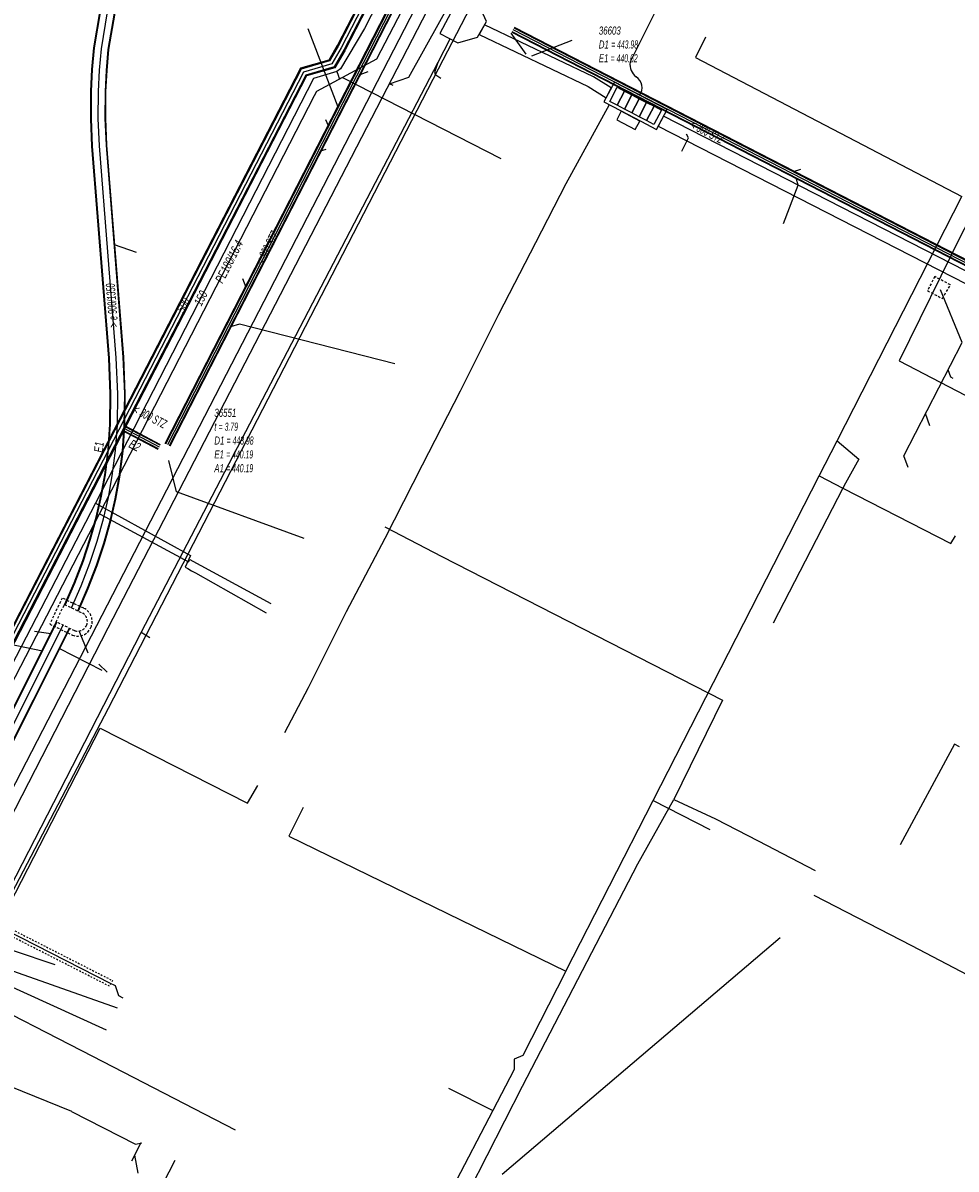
# Model space of a CAD drawing. Header units: metres. Extents: x 2695563 to 2696938, y 1260544 to 1262032.
# Tile 113 of 256: x 2696481 to 2696539, y 1260970 to 1261041. Entities that reach past the tile are written whole.
import ezdxf

# ---------------------------------------------------------------- set-up
doc = ezdxf.new("R2010")
doc.units = ezdxf.units.M
for name, pattern in [('AUSGEZOGEN', [0]), ('STRICHLINIE2_S3', [0.25, 0.15, -0.1]), ('VERDECKT2_S2', [0.18, 0.1, -0.08])]:
    doc.linetypes.add(name, pattern=pattern)
for name, color, linetype in [('AW_LK_ Haltung Text', 7, 'AUSGEZOGEN'), ('AW_LK_Andere Bauwerke Detailpolygon', 24, 'AUSGEZOGEN'), ('AW_LK_Ein-Auslauftext', 24, 'AUSGEZOGEN'), ('AW_LK_Haltung', 24, 'AUSGEZOGEN'), ('AW_LK_Normschacht Text', 24, 'AUSGEZOGEN'), ('AW_LK_Schacht Detaillinie', 24, 'AUSGEZOGEN'), ('AW_LK_Schacht Detailpolygon', 24, 'AUSGEZOGEN'), ('EW_LK_Bauwerk_FL_Linie_Punkt', 1, 'AUSGEZOGEN'), ('EW_LK_Trasseabs', 1, 'AUSGEZOGEN'), ('EW_LK_Trasserand', 1, 'AUSGEZOGEN'), ('FM_LK_SW_TRASSEKANTE', 94, 'AUSGEZOGEN'), ('GA_LK_Leitung', 32, 'AUSGEZOGEN'), ('GA_LK_Leitung_Text', 32, 'AUSGEZOGEN'), ('TV_LK_LEITUNG', 92, 'AUSGEZOGEN'), ('WA_LK_Leitung', 171, 'AUSGEZOGEN'), ('WA_LK_Leitung_Text', 171, 'AUSGEZOGEN'), ('WA_LK_Schutzrohr', 171, 'AUSGEZOGEN')]:
    doc.layers.add(name, color=color, linetype=linetype)
doc.styles.add('ARIAL', font='arial.ttf')
pattern_1 = [(0, (2703955, 1269100), (4050, 4050), [4050, -4050]), (90, (2703955, 1269100), (-4050, 4050), [4050, -4050])]
pattern_2 = [(0, (2708005, 1273150), (6075, 6075), [6075, -6075]), (90, (2708005, 1273150), (-6075, 6075), [6075, -6075])]

# ---------------------------------------------------------------- blocks, each defined once
blk = doc.blocks.new('COMPLEXOBJECT_1494')
at = {"layer": 'AW_LK_Schacht Detaillinie', "color": 24, "linetype": 'STRICHLINIE2_S3', "transparency": 33554687}
blk.add_lwpolyline([(6483.504, 11003.802), (6482.346, 11004.36), (6482.863, 11005.443), (6484.018, 11004.893)], dxfattribs=at)
for centre, radius, start, end in [((6483.685, 11004.387), 0.606, 335.17643, 56.65469), ((6483.686, 11004.383), 0.603, 252.70886, 335.40584)]:
    blk.add_arc(centre, radius, start, end, dxfattribs=at)
blk = doc.blocks.new('COMPLEXOBJECT_1512')
at = {"layer": 'AW_LK_Schacht Detailpolygon', "color": 24, "linetype": 'STRICHLINIE2_S3', "transparency": 33554687}
blk.add_lwpolyline([(6484.063, 11005.203), (6482.721, 11005.843), (6481.947, 11004.219), (6483.374, 11003.531)], dxfattribs=at)
for centre, radius, start, end in [((6483.686, 11004.382), 0.904, 335.43364, 65.35287), ((6483.684, 11004.383), 0.907, 250.0372, 335.41762)]:
    blk.add_arc(centre, radius, start, end, dxfattribs=at)
blk = doc.blocks.new('COMPLEXOBJECT_1873')
at = {"layer": 'EW_LK_Trasserand', "color": 1, "linetype": 'AUSGEZOGEN', "transparency": 33554687}
blk.add_line((6570.17, 11010.706), (6570.503, 11011.347), dxfattribs=at)
for points in [[(6565.106, 11012.322), (6561.184, 11014.821), (6520.154, 11035.838), (6519.825, 11035.22)], [(6519.825, 11035.22), (6560.836, 11014.213), (6564.772, 11011.705)]]:
    blk.add_lwpolyline(points, dxfattribs=at)
for centre, radius, start, end in [((6568.489, 11019.821), 8.227, 245.7205, 268.2956), ((6568.489, 11019.825), 8.931, 245.40161, 268.3993), ((6568.401, 11002.716), 8.883, 76.30959, 91.01003), ((6568.396, 11002.667), 8.233, 77.55419, 91.08341)]:
    blk.add_arc(centre, radius, start, end, dxfattribs=at)
blk = doc.blocks.new('COMPLEXOBJECT_1982')
at = {"layer": 'EW_LK_Trasseabs', "color": 1, "linetype": 'AUSGEZOGEN', "transparency": 33554687}
for p, q in [((6505.924, 11038.573), (6506.128, 11039.201)), ((6506.29, 11038.193), (6505.976, 11038.391))]:
    blk.add_line(p, q, dxfattribs=at)
blk.add_arc((6506.054, 11038.512), 0.144, 154.88772, 237.00308, dxfattribs=at)
blk = doc.blocks.new('COMPLEXOBJECT_2104')
at = {"layer": 'EW_LK_Trasseabs', "color": 1, "linetype": 'AUSGEZOGEN', "transparency": 33554687}
blk.add_line((6462.179, 10953.23), (6485.079, 10997.733), dxfattribs=at)
blk.add_arc((6466.981, 10951.124), 5.244, 156.3172, 205.99773, dxfattribs=at)
blk = doc.blocks.new('COMPLEXOBJECT_2717')
at = {"layer": 'EW_LK_Trasseabs', "color": 1, "linetype": 'AUSGEZOGEN', "transparency": 33554687}
for centre, radius, start, end in [((6518.994, 11039.057), 0.938, 171.20077, 234.93808), ((6518.001, 11037.613), 0.814, 324.51688, 56.11917)]:
    blk.add_arc(centre, radius, start, end, dxfattribs=at)

msp = doc.modelspace()

# ---------------------------------------------------------------- hatches: boundary and pattern name
at = {"layer": 'EW_LK_Bauwerk_FL_Linie_Punkt', "lineweight": 18, "transparency": 33554687}
h = msp.add_hatch(dxfattribs=at)
h.set_pattern_fill('MUSTER', color=1, scale=4050, style=0, pattern_type=2)
h.set_pattern_definition(pattern_1)
h.paths.add_polyline_path([(2696507.207, 1261040.788), (2696508.313, 1261040.212), (2696509.548, 1261040.562), (2696510.093, 1261041.536), (2696509.684, 1261042.447), (2696510.164, 1261043.406), (2696508.928, 1261044.051)], flags=0)
h = msp.add_hatch(dxfattribs=at)
h.set_pattern_fill('MUSTER', color=1, scale=4050, style=0, pattern_type=2)
h.set_pattern_definition(pattern_1)
h.paths.add_polyline_path([(2696517.414, 1261036.546), (2696518.435, 1261036.007), (2696519.708, 1261035.335), (2696520.683, 1261034.82), (2696521.344, 1261036.062), (2696518.062, 1261037.768)], flags=0)
h = msp.add_hatch(dxfattribs=at)
h.set_pattern_fill('MUSTER', color=1, scale=2025, style=0, pattern_type=2)
h.set_pattern_definition([(0, (2699905, 1265050), (2025, 2025), [2025, -2025]), (90, (2699905, 1265050), (-2025, 2025), [2025, -2025])])
h.paths.add_polyline_path([(2696519.643, 1261035.344), (2696518.493, 1261035.951), (2696518.213, 1261035.42), (2696519.363, 1261034.813)], flags=0)
at = {"layer": 'EW_LK_Trasserand', "lineweight": 18, "transparency": 33554687}
h = msp.add_hatch(dxfattribs=at)
h.set_pattern_fill('MUSTER', color=1, scale=6075, style=0, pattern_type=2)
h.set_pattern_definition(pattern_2)
h.paths.add_polyline_path([(2696517.541, 1261036.786), (2696517.87, 1261037.406), (2696516.763, 1261038.1), (2696509.985, 1261041.343), (2696509.643, 1261040.731), (2696516.425, 1261037.486)], flags=0)
h = msp.add_hatch(dxfattribs=at)
h.set_pattern_fill('MUSTER', color=1, scale=6075, style=0, pattern_type=2)
h.set_pattern_definition(pattern_2)
h.paths.add_polyline_path([(2696520.795, 1261035.03), (2696561.806, 1261014.023), (2696565.742, 1261011.515), (2696565.847, 1261011.468), (2696565.954, 1261011.421), (2696566.06, 1261011.377), (2696566.167, 1261011.333), (2696566.275, 1261011.292), (2696566.383, 1261011.251), (2696566.492, 1261011.212), (2696566.602, 1261011.174), (2696566.711, 1261011.138), (2696566.822, 1261011.103), (2696566.932, 1261011.07), (2696567.043, 1261011.038), (2696567.155, 1261011.007), (2696567.267, 1261010.978), (2696567.379, 1261010.95), (2696567.492, 1261010.924), (2696567.605, 1261010.899), (2696567.718, 1261010.876), (2696567.832, 1261010.854), (2696567.945, 1261010.834), (2696568.059, 1261010.815), (2696568.174, 1261010.798), (2696568.288, 1261010.782), (2696568.403, 1261010.767), (2696568.518, 1261010.754), (2696568.633, 1261010.743), (2696568.748, 1261010.733), (2696568.864, 1261010.724), (2696568.979, 1261010.717), (2696569.094, 1261010.712), (2696569.21, 1261010.708), (2696569.273, 1261010.709), (2696569.335, 1261010.709), (2696569.398, 1261010.709), (2696569.461, 1261010.709), (2696569.524, 1261010.708), (2696569.586, 1261010.707), (2696569.649, 1261010.705), (2696569.712, 1261010.702), (2696569.774, 1261010.699), (2696569.837, 1261010.696), (2696569.899, 1261010.692), (2696569.962, 1261010.688), (2696570.025, 1261010.683), (2696570.087, 1261010.678), (2696570.149, 1261010.672), (2696570.212, 1261010.666), (2696570.274, 1261010.659), (2696570.337, 1261010.652), (2696570.399, 1261010.644), (2696570.461, 1261010.636), (2696570.523, 1261010.628), (2696570.585, 1261010.619), (2696570.647, 1261010.609), (2696570.709, 1261010.599), (2696570.771, 1261010.589), (2696570.833, 1261010.578), (2696570.894, 1261010.566), (2696570.956, 1261010.554), (2696571.017, 1261010.542), (2696571.079, 1261010.529), (2696571.14, 1261010.516), (2696571.473, 1261011.157), (2696571.401, 1261011.174), (2696571.33, 1261011.191), (2696571.258, 1261011.207), (2696571.186, 1261011.222), (2696571.114, 1261011.237), (2696571.042, 1261011.251), (2696570.97, 1261011.264), (2696570.897, 1261011.277), (2696570.825, 1261011.29), (2696570.752, 1261011.301), (2696570.68, 1261011.312), (2696570.607, 1261011.323), (2696570.534, 1261011.333), (2696570.461, 1261011.342), (2696570.388, 1261011.351), (2696570.315, 1261011.359), (2696570.242, 1261011.367), (2696570.169, 1261011.373), (2696570.095, 1261011.38), (2696570.022, 1261011.385), (2696569.949, 1261011.391), (2696569.875, 1261011.395), (2696569.802, 1261011.399), (2696569.729, 1261011.402), (2696569.655, 1261011.405), (2696569.582, 1261011.407), (2696569.508, 1261011.408), (2696569.435, 1261011.409), (2696569.361, 1261011.409), (2696569.288, 1261011.409), (2696569.214, 1261011.408), (2696569.11, 1261011.412), (2696569.005, 1261011.417), (2696568.901, 1261011.423), (2696568.796, 1261011.431), (2696568.692, 1261011.44), (2696568.588, 1261011.451), (2696568.484, 1261011.462), (2696568.381, 1261011.475), (2696568.277, 1261011.49), (2696568.174, 1261011.505), (2696568.07, 1261011.522), (2696567.968, 1261011.541), (2696567.865, 1261011.56), (2696567.762, 1261011.581), (2696567.66, 1261011.603), (2696567.558, 1261011.627), (2696567.457, 1261011.652), (2696567.355, 1261011.678), (2696567.255, 1261011.705), (2696567.154, 1261011.734), (2696567.054, 1261011.764), (2696566.954, 1261011.795), (2696566.855, 1261011.827), (2696566.756, 1261011.861), (2696566.657, 1261011.896), (2696566.559, 1261011.932), (2696566.461, 1261011.97), (2696566.364, 1261012.009), (2696566.268, 1261012.048), (2696566.172, 1261012.09), (2696566.076, 1261012.132), (2696562.154, 1261014.631), (2696521.124, 1261035.648)], flags=0)

# ---------------------------------------------------------------- linework, layer by layer
at = {"layer": 'AW_LK_Andere Bauwerke Detailpolygon', "color": 24, "linetype": 'STRICHLINIE2_S3', "transparency": 33554687}
msp.add_lwpolyline([(2696538.975, 1261025.15), (2696537.996, 1261025.663), (2696537.546, 1261024.791), (2696538.475, 1261024.296), (2696538.975, 1261025.15)], close=True, dxfattribs=at)
at = {"layer": 'AW_LK_Haltung', "linetype": 'AUSGEZOGEN', "transparency": 33554687}
for p, q in [((2696518.166, 1261070.074), (2696490.089, 1261015.258)), ((2696518.183, 1261070.065), (2696490.106, 1261015.249)), ((2696518.201, 1261070.056), (2696490.124, 1261015.24)), ((2696518.433, 1261069.938), (2696490.356, 1261015.122)), ((2696518.451, 1261069.929), (2696490.374, 1261015.113)), ((2696518.468, 1261069.92), (2696490.391, 1261015.104)), ((2696485.672, 1261039.909), (2696486.061, 1261042.232)), ((2696485.691, 1261039.906), (2696486.08, 1261042.229)), ((2696485.711, 1261039.904), (2696486.1, 1261042.225)), ((2696486.565, 1261039.794), (2696486.944, 1261042.057)), ((2696486.585, 1261039.792), (2696486.964, 1261042.053)), ((2696486.604, 1261039.789), (2696486.983, 1261042.05)), ((2696566.678, 1261012.893), (2696511.827, 1261041.132)), ((2696566.687, 1261012.91), (2696511.836, 1261041.149)), ((2696566.696, 1261012.928), (2696511.845, 1261041.167)), ((2696566.54, 1261012.626), (2696511.689, 1261040.865)), ((2696566.549, 1261012.644), (2696511.698, 1261040.882)), ((2696566.558, 1261012.661), (2696511.708, 1261040.9)), ((2696485.549, 1261038.553), (2696485.672, 1261039.909)), ((2696485.569, 1261038.552), (2696485.691, 1261039.906)), ((2696485.589, 1261038.551), (2696485.711, 1261039.904)), ((2696486.447, 1261038.49), (2696486.565, 1261039.794)), ((2696486.467, 1261038.489), (2696486.585, 1261039.792)), ((2696486.487, 1261038.487), (2696486.604, 1261039.789)), ((2696485.481, 1261037.201), (2696485.549, 1261038.553)), ((2696485.501, 1261037.201), (2696485.569, 1261038.552)), ((2696485.521, 1261037.2), (2696485.589, 1261038.551)), ((2696486.381, 1261037.176), (2696486.447, 1261038.49)), ((2696486.401, 1261037.175), (2696486.467, 1261038.489)), ((2696486.421, 1261037.175), (2696486.487, 1261038.487)), ((2696485.47, 1261035.489), (2696485.481, 1261037.201)), ((2696485.49, 1261035.49), (2696485.501, 1261037.201)), ((2696485.51, 1261035.49), (2696485.521, 1261037.2)), ((2696486.37, 1261035.506), (2696486.381, 1261037.176)), ((2696486.39, 1261035.507), (2696486.401, 1261037.175)), ((2696486.41, 1261035.507), (2696486.421, 1261037.175)), ((2696485.545, 1261033.781), (2696485.47, 1261035.489)), ((2696485.565, 1261033.782), (2696485.49, 1261035.49)), ((2696485.585, 1261033.784), (2696485.51, 1261035.49)), ((2696486.443, 1261033.836), (2696486.37, 1261035.506)), ((2696486.463, 1261033.838), (2696486.39, 1261035.507)), ((2696486.483, 1261033.839), (2696486.41, 1261035.507)), ((2696486.592, 1261020.582), (2696485.545, 1261033.781)), ((2696486.612, 1261020.583), (2696485.565, 1261033.782)), ((2696486.632, 1261020.584), (2696485.585, 1261033.784)), ((2696487.49, 1261020.636), (2696486.443, 1261033.836)), ((2696487.51, 1261020.637), (2696486.463, 1261033.838)), ((2696487.53, 1261020.638), (2696486.483, 1261033.839)), ((2696486.684, 1261018.359), (2696486.592, 1261020.582)), ((2696486.704, 1261018.359), (2696486.612, 1261020.583)), ((2696486.724, 1261018.359), (2696486.632, 1261020.584)), ((2696487.584, 1261018.371), (2696487.49, 1261020.636)), ((2696487.604, 1261018.371), (2696487.51, 1261020.637)), ((2696487.624, 1261018.371), (2696487.53, 1261020.638)), ((2696486.657, 1261016.428), (2696486.684, 1261018.359)), ((2696486.677, 1261016.427), (2696486.704, 1261018.359)), ((2696486.697, 1261016.427), (2696486.724, 1261018.359)), ((2696487.557, 1261016.415), (2696487.584, 1261018.371)), ((2696487.577, 1261016.415), (2696487.604, 1261018.371)), ((2696487.597, 1261016.414), (2696487.624, 1261018.371)), ((2696486.547, 1261014.881), (2696486.658, 1261016.454)), ((2696486.567, 1261014.879), (2696486.678, 1261016.453)), ((2696486.587, 1261014.877), (2696486.698, 1261016.451)), ((2696487.443, 1261014.793), (2696487.556, 1261016.391)), ((2696487.463, 1261014.791), (2696487.576, 1261016.389)), ((2696489.662, 1261014.898), (2696487.474, 1261016.053)), ((2696487.483, 1261014.789), (2696487.596, 1261016.388)), ((2696489.671, 1261014.915), (2696487.483, 1261016.07)), ((2696489.68, 1261014.933), (2696487.492, 1261016.088)), ((2696489.802, 1261015.163), (2696487.614, 1261016.318)), ((2696489.811, 1261015.181), (2696487.623, 1261016.336)), ((2696489.82, 1261015.198), (2696487.632, 1261016.353)), ((2696486.35, 1261013.33), (2696486.547, 1261014.881)), ((2696486.369, 1261013.327), (2696486.567, 1261014.879)), ((2696486.389, 1261013.324), (2696486.587, 1261014.877)), ((2696487.239, 1261013.192), (2696487.443, 1261014.793)), ((2696487.259, 1261013.189), (2696487.463, 1261014.791)), ((2696487.278, 1261013.186), (2696487.483, 1261014.789)), ((2696486.11, 1261012.004), (2696486.35, 1261013.33)), ((2696486.129, 1261012), (2696486.369, 1261013.327)), ((2696486.148, 1261011.996), (2696486.389, 1261013.324)), ((2696486.991, 1261011.822), (2696487.239, 1261013.192)), ((2696487.011, 1261011.818), (2696487.259, 1261013.189)), ((2696487.03, 1261011.814), (2696487.278, 1261013.186)), ((2696485.806, 1261010.69), (2696486.11, 1261012.004)), ((2696485.825, 1261010.685), (2696486.129, 1261012)), ((2696485.844, 1261010.68), (2696486.148, 1261011.996)), ((2696486.678, 1261010.466), (2696486.991, 1261011.822)), ((2696486.697, 1261010.461), (2696487.011, 1261011.818)), ((2696486.716, 1261010.456), (2696487.03, 1261011.814)), ((2696485.423, 1261009.331), (2696485.806, 1261010.69)), ((2696485.442, 1261009.325), (2696485.825, 1261010.685)), ((2696485.461, 1261009.32), (2696485.844, 1261010.68)), ((2696486.284, 1261009.068), (2696486.678, 1261010.466)), ((2696486.303, 1261009.062), (2696486.697, 1261010.461)), ((2696486.322, 1261009.056), (2696486.716, 1261010.456)), ((2696484.979, 1261007.991), (2696485.423, 1261009.331)), ((2696484.998, 1261007.984), (2696485.442, 1261009.325)), ((2696485.017, 1261007.977), (2696485.461, 1261009.32)), ((2696485.827, 1261007.689), (2696486.284, 1261009.068)), ((2696485.846, 1261007.682), (2696486.303, 1261009.062)), ((2696485.865, 1261007.675), (2696486.322, 1261009.056)), ((2696484.447, 1261006.6), (2696484.979, 1261007.991)), ((2696484.466, 1261006.592), (2696484.998, 1261007.984)), ((2696484.484, 1261006.585), (2696485.017, 1261007.977)), ((2696485.28, 1261006.258), (2696485.827, 1261007.689)), ((2696485.299, 1261006.251), (2696485.846, 1261007.682)), ((2696485.317, 1261006.243), (2696485.865, 1261007.675)), ((2696483.846, 1261005.225), (2696484.447, 1261006.6)), ((2696483.864, 1261005.217), (2696484.466, 1261006.592)), ((2696483.882, 1261005.21), (2696484.484, 1261006.585)), ((2696484.67, 1261004.864), (2696485.28, 1261006.258)), ((2696484.688, 1261004.857), (2696485.299, 1261006.251)), ((2696484.706, 1261004.849), (2696485.317, 1261006.243)), ((2696457.846, 1260953.458), (2696483.339, 1261004.179)), ((2696457.864, 1260953.449), (2696483.357, 1261004.17)), ((2696457.882, 1260953.44), (2696483.375, 1261004.161)), ((2696458.65, 1260953.054), (2696484.143, 1261003.775)), ((2696458.668, 1260953.045), (2696484.161, 1261003.766)), ((2696458.686, 1260953.036), (2696484.179, 1261003.757))]:
    msp.add_line(p, q, dxfattribs=at)
at = {"layer": 'AW_LK_Haltung', "color": 255, "transparency": 33554687}
for p, q in [((2696518.317, 1261069.997), (2696490.24, 1261015.181)), ((2696486.138, 1261039.849), (2696486.522, 1261042.141)), ((2696566.618, 1261012.777), (2696511.767, 1261041.016)), ((2696486.018, 1261038.52), (2696486.138, 1261039.849)), ((2696485.951, 1261037.188), (2696486.018, 1261038.52)), ((2696485.94, 1261035.498), (2696485.951, 1261037.188)), ((2696486.014, 1261033.81), (2696485.94, 1261035.498)), ((2696487.061, 1261020.61), (2696486.014, 1261033.81)), ((2696487.154, 1261018.365), (2696487.061, 1261020.61)), ((2696487.127, 1261016.421), (2696487.154, 1261018.365)), ((2696487.015, 1261014.835), (2696487.127, 1261016.421)), ((2696489.741, 1261015.048), (2696487.553, 1261016.203)), ((2696486.814, 1261013.258), (2696487.015, 1261014.835)), ((2696486.57, 1261011.909), (2696486.814, 1261013.258)), ((2696486.261, 1261010.573), (2696486.57, 1261011.909)), ((2696485.872, 1261009.194), (2696486.261, 1261010.573)), ((2696485.422, 1261007.833), (2696485.872, 1261009.194)), ((2696484.882, 1261006.421), (2696485.422, 1261007.833)), ((2696484.276, 1261005.037), (2696484.882, 1261006.421)), ((2696458.266, 1260953.247), (2696483.759, 1261003.968))]:
    msp.add_line(p, q, dxfattribs=at)
at = {"layer": 'AW_LK_Haltung', "color": 24, "linetype": 'AUSGEZOGEN', "transparency": 33554687}
for p, q in [((2696498.991, 1261041.096), (2696500.844, 1261036.222)), ((2696512.572, 1261039.516), (2696511.627, 1261040.812)), ((2696515.405, 1261040.368), (2696512.897, 1261039.389)), ((2696502.707, 1261038.408), (2696502.212, 1261038.225)), ((2696500.087, 1261035.444), (2696500.258, 1261035.068)), ((2696500.099, 1261033.566), (2696499.759, 1261033.47)), ((2696529.637, 1261032.326), (2696529.177, 1261032.18)), ((2696488.324, 1261027.168), (2696486.952, 1261027.638)), ((2696494.913, 1261025.542), (2696495.124, 1261025.002)), ((2696537.693, 1261016.367), (2696537.431, 1261017.144)), ((2696490.811, 1261012.268), (2696490.341, 1261014.223)), ((2696498.746, 1261009.359), (2696490.811, 1261012.268)), ((2696481.967, 1261003.584), (2696482.997, 1261003.438)), ((2696485.305, 1261002.213), (2696484.761, 1261003.608)), ((2696479.479, 1261002.977), (2696482.469, 1261002.361)), ((2696486.181, 1261001.145), (2696483.508, 1261002.511)), ((2696485.971, 1261001.529), (2696486.497, 1261001.045)), ((2696528.371, 1260984.507), (2696511.085, 1260969.772)), ((2696479.282, 1260975.74), (2696484.272, 1260973.713)), ((2696488.032, 1260970.629), (2696488.602, 1260971.756)), ((2696488.415, 1260969.856), (2696488.211, 1260970.972)), ((2696490.711, 1260970.636), (2696489.112, 1260967.544))]:
    msp.add_line(p, q, dxfattribs=at)
for points in [[(2696504.287, 1261037.563), (2696504.062, 1261037.653), (2696505.259, 1261038.084), (2696511.059, 1261048.498)], [(2696528.59, 1261028.964), (2696529.5, 1261031.343), (2696529.393, 1261031.728)], [(2696536.338, 1261013.774), (2696536.065, 1261014.497), (2696539.698, 1261021.553), (2696538.353, 1261024.832)], [(2696504.387, 1261020.231), (2696494.725, 1261022.71), (2696494.165, 1261022.526)], [(2696539.151, 1261019.323), (2696538.997, 1261019.406), (2696538.843, 1261019.854)], [(2696483.256, 1260982.826), (2696475.454, 1260985.433), (2696475.21, 1260985.981)], [(2696487.146, 1260980.132), (2696474.802, 1260984.49), (2696474.678, 1260984.899)], [(2696484.272, 1260973.696), (2696488.253, 1260971.654), (2696488.658, 1260971.742)]]:
    msp.add_lwpolyline(points, dxfattribs=at)
at = {"layer": 'EW_LK_Bauwerk_FL_Linie_Punkt', "color": 1, "linetype": 'AUSGEZOGEN', "transparency": 33554687}
for points in [[(2696507.207, 1261040.788), (2696508.313, 1261040.212), (2696509.548, 1261040.562), (2696510.093, 1261041.536), (2696509.684, 1261042.447), (2696510.164, 1261043.406), (2696508.928, 1261044.051), (2696507.207, 1261040.788)], [(2696517.414, 1261036.546), (2696518.435, 1261036.007), (2696519.708, 1261035.335), (2696520.683, 1261034.82), (2696521.344, 1261036.062), (2696518.062, 1261037.768), (2696517.414, 1261036.546)], [(2696517.775, 1261036.564), (2696518.237, 1261037.451), (2696518.695, 1261037.213), (2696518.233, 1261036.326), (2696517.775, 1261036.564)], [(2696518.233, 1261036.326), (2696518.695, 1261037.213), (2696519.153, 1261036.975), (2696518.691, 1261036.088), (2696518.233, 1261036.326)], [(2696518.691, 1261036.088), (2696519.153, 1261036.975), (2696519.611, 1261036.737), (2696519.149, 1261035.85), (2696518.691, 1261036.088)], [(2696519.149, 1261035.85), (2696519.611, 1261036.737), (2696520.069, 1261036.499), (2696519.607, 1261035.612), (2696519.149, 1261035.85)], [(2696519.607, 1261035.612), (2696520.069, 1261036.499), (2696520.527, 1261036.261), (2696520.065, 1261035.374), (2696519.607, 1261035.612)], [(2696520.065, 1261035.374), (2696520.527, 1261036.261), (2696520.985, 1261036.023), (2696520.523, 1261035.136), (2696520.065, 1261035.374)], [(2696519.643, 1261035.344), (2696518.493, 1261035.951), (2696518.213, 1261035.42), (2696519.363, 1261034.813), (2696519.643, 1261035.344)]]:
    msp.add_lwpolyline(points, close=True, dxfattribs=at)
at = {"layer": 'EW_LK_Trasseabs', "color": 1, "linetype": 'AUSGEZOGEN', "transparency": 33554687}
for p, q in [((2696519.037, 1261039.01), (2696520.619, 1261042.161)), ((2696507.098, 1261039.011), (2696507.849, 1261040.454)), ((2696488.607, 1261003.5), (2696507.098, 1261039.011)), ((2696515.068, 1261031.466), (2696517.754, 1261036.367)), ((2696513.178, 1261027.786), (2696515.068, 1261031.466)), ((2696510.878, 1261023.313), (2696513.178, 1261027.786)), ((2696508.475, 1261018.554), (2696510.878, 1261023.313)), ((2696506.109, 1261013.943), (2696508.475, 1261018.554)), ((2696503.786, 1261009.375), (2696506.109, 1261013.943)), ((2696501.398, 1261004.814), (2696503.786, 1261009.375)), ((2696499.027, 1261000.087), (2696501.398, 1261004.814)), ((2696471.575, 1260970.38), (2696488.607, 1261003.5)), ((2696489.157, 1261003.183), (2696488.607, 1261003.5)), ((2696497.547, 1260997.279), (2696499.027, 1261000.087)), ((2696486.049, 1260997.543), (2696495.237, 1260992.88)), ((2696495.237, 1260992.88), (2696495.861, 1260993.992)), ((2696536.582, 1260983.995), (2696530.491, 1260987.132)), ((2696543.737, 1260980.227), (2696536.582, 1260983.995)), ((2696486.45, 1260978.756), (2696478.597, 1260982.339))]:
    msp.add_line(p, q, dxfattribs=at)
for points in [[(2696475.836, 1260982.929), (2696486.551, 1261003.803), (2696507.064, 1261043.509)], [(2696522.249, 1261033.473), (2696522.674, 1261034.303), (2696522.554, 1261034.522)]]:
    msp.add_lwpolyline(points, dxfattribs=at)
at = {"layer": 'EW_LK_Trasserand', "color": 1, "linetype": 'AUSGEZOGEN', "transparency": 33554687}
msp.add_lwpolyline([(2696517.541, 1261036.786), (2696517.87, 1261037.406), (2696516.763, 1261038.1), (2696509.985, 1261041.343), (2696509.643, 1261040.731), (2696516.425, 1261037.486), (2696517.541, 1261036.786)], close=True, dxfattribs=at)
at = {"layer": 'FM_LK_SW_TRASSEKANTE', "color": 94, "linetype": 'AUSGEZOGEN', "transparency": 33554687}
for points in [[(2696446.329, 1260922.945), (2696446.49, 1260927.695), (2696530.886, 1261091.269)], [(2696477.663, 1260981.764), (2696486.57, 1260998.79), (2696507.108, 1261038.604), (2696525.992, 1261075.016)], [(2696548.626, 1261045.133), (2696539.663, 1261028.303), (2696535.785, 1261020.422), (2696542.44, 1261016.963), (2696544.214, 1261016.041)], [(2696503.772, 1261010.09), (2696507.321, 1261008.245), (2696524.781, 1260999.285), (2696521.758, 1260993.118)], [(2696509.049, 1260968.791), (2696512.339, 1260975.266), (2696519.523, 1260989.113), (2696521.758, 1260993.118), (2696524.346, 1260991.91), (2696527.011, 1260990.533), (2696530.565, 1260988.696)], [(2696494.481, 1260972.525), (2696485.593, 1260977.109), (2696477.673, 1260981.177)]]:
    msp.add_lwpolyline(points, dxfattribs=at)
at = {"layer": 'GA_LK_Leitung', "color": 32, "linetype": 'AUSGEZOGEN', "transparency": 33554687}
for points in [[(2696499.537, 1261037.203), (2696503.287, 1261039.21), (2696513.196, 1261058.284), (2696526.029, 1261083.279), (2696550.889, 1261131.825), (2696550.648, 1261135.991), (2696558.706, 1261151.478), (2696568.362, 1261170.315), (2696598.427, 1261228.499), (2696600.554, 1261232.744), (2696603.642, 1261239.386), (2696606.047, 1261245.242)], [(2696400.628, 1260845.43), (2696422.747, 1260888.509), (2696432.353, 1260907.189), (2696437.498, 1260916.946), (2696453.272, 1260947.674), (2696462.991, 1260966.185), (2696467.366, 1260974.819), (2696486.011, 1261010.9), (2696499.4, 1261036.936), (2696499.537, 1261037.203)], [(2696486.011, 1261010.9), (2696486.363, 1261010.71), (2696491.561, 1261007.905), (2696491.644, 1261008.05), (2696492.048, 1261007.83)], [(2696492.048, 1261007.83), (2696492.326, 1261007.679), (2696496.68, 1261005.309)], [(2696539.543, 1260996.382), (2696539.222, 1260996.546), (2696535.85, 1260990.294)]]:
    msp.add_lwpolyline(points, dxfattribs=at)
at = {"layer": 'TV_LK_LEITUNG', "color": 92, "linetype": 'AUSGEZOGEN', "transparency": 33554687}
for p, q in [((2696531.918, 1261015.438), (2696539.694, 1261030.654)), ((2696530.8, 1261013.249), (2696531.918, 1261015.438)), ((2696520.478, 1260993.051), (2696530.8, 1261013.249)), ((2696515.044, 1260982.418), (2696520.478, 1260993.051)), ((2696520.478, 1260993.051), (2696524.002, 1260991.244)), ((2696507.747, 1260975.153), (2696510.494, 1260973.753)), ((2696510.494, 1260973.753), (2696507.986, 1260968.935))]:
    msp.add_line(p, q, dxfattribs=at)
for points in [[(2696523.741, 1261040.56), (2696523.104, 1261039.294), (2696539.694, 1261030.654)], [(2696531.918, 1261015.438), (2696533.275, 1261014.298), (2696532.444, 1261012.802), (2696532.282, 1261012.488), (2696527.949, 1261004.093)], [(2696530.8, 1261013.249), (2696532.282, 1261012.488), (2696538.993, 1261009.044), (2696539.289, 1261009.517)], [(2696498.682, 1260992.616), (2696497.799, 1260990.838), (2696515.044, 1260982.418)], [(2696515.044, 1260982.418), (2696512.363, 1260977.17), (2696511.818, 1260976.942)], [(2696511.818, 1260976.942), (2696511.82, 1260976.299), (2696510.494, 1260973.753)]]:
    msp.add_lwpolyline(points, dxfattribs=at)
at = {"layer": 'WA_LK_Leitung', "linetype": 'AUSGEZOGEN', "transparency": 33554687}
for p, q in [((2696536.941, 1261110.159), (2696500.804, 1261040.032)), ((2696536.969, 1261110.145), (2696500.832, 1261040.018)), ((2696536.997, 1261110.13), (2696500.86, 1261040.003)), ((2696537.385, 1261109.93), (2696501.248, 1261039.803)), ((2696537.413, 1261109.915), (2696501.276, 1261039.788)), ((2696537.441, 1261109.901), (2696501.304, 1261039.774)), ((2696500.81, 1261040.043), (2696500.288, 1261039.137)), ((2696500.837, 1261040.028), (2696500.309, 1261039.11)), ((2696500.864, 1261040.012), (2696500.33, 1261039.084)), ((2696501.244, 1261039.794), (2696500.62, 1261038.712)), ((2696501.271, 1261039.778), (2696500.641, 1261038.686)), ((2696501.298, 1261039.763), (2696500.662, 1261038.659)), ((2696500.288, 1261039.137), (2696498.519, 1261038.626)), ((2696500.309, 1261039.11), (2696498.54, 1261038.599)), ((2696500.33, 1261039.084), (2696498.562, 1261038.573)), ((2696498.519, 1261038.626), (2696465.089, 1260973.879)), ((2696498.54, 1261038.599), (2696465.117, 1260973.865)), ((2696498.562, 1261038.573), (2696465.145, 1260973.85)), ((2696498.864, 1261038.205), (2696465.533, 1260973.65)), ((2696498.886, 1261038.179), (2696465.561, 1260973.635)), ((2696498.907, 1261038.152), (2696465.589, 1260973.621)), ((2696500.62, 1261038.712), (2696498.864, 1261038.205)), ((2696500.641, 1261038.686), (2696498.886, 1261038.179)), ((2696500.662, 1261038.659), (2696498.907, 1261038.152))]:
    msp.add_line(p, q, dxfattribs=at)
at = {"layer": 'WA_LK_Leitung', "color": 255, "linetype": 'AUSGEZOGEN', "transparency": 33554687}
for p, q in [((2696537.191, 1261110.03), (2696501.054, 1261039.903)), ((2696501.054, 1261039.903), (2696500.475, 1261038.898)), ((2696500.475, 1261038.898), (2696498.713, 1261038.389)), ((2696498.713, 1261038.389), (2696465.339, 1260973.75))]:
    msp.add_line(p, q, dxfattribs=at)
at = {"layer": 'WA_LK_Leitung', "color": 7, "linetype": 'AUSGEZOGEN', "transparency": 33554687}
for points in [[(2696605.364, 1261244.953), (2696605.054, 1261244.194), (2696603.197, 1261239.651), (2696600.71, 1261234.201), (2696598.017, 1261228.888), (2696567.913, 1261170.589), (2696563.828, 1261162.506), (2696554.994, 1261145.572), (2696550.038, 1261136.074), (2696550.147, 1261133.526), (2696544.321, 1261122.137), (2696537.84, 1261109.713), (2696531.327, 1261097.071), (2696522.634, 1261080.262), (2696511.485, 1261058.57), (2696509.603, 1261054.935), (2696509.005, 1261053.781), (2696502.513, 1261041.096)], [(2696502.513, 1261041.096), (2696501.009, 1261038.598), (2696500.794, 1261038.421), (2696499.337, 1261037.997), (2696485.76, 1261011.56), (2696473.713, 1260988.292), (2696472.903, 1260986.712), (2696466.371, 1260974.045), (2696462.731, 1260966.816), (2696449.191, 1260940.859), (2696437.137, 1260917.507), (2696431.905, 1260907.48), (2696422.503, 1260889.12), (2696403.715, 1260852.72), (2696403.261, 1260851.829), (2696400.377, 1260846.17)], [(2696500.794, 1261038.421), (2696500.87, 1261038.193), (2696500.94, 1261037.984), (2696501.138, 1261038.057), (2696510.998, 1261033.02)], [(2696485.76, 1261011.56), (2696485.962, 1261011.449), (2696491.681, 1261008.305), (2696491.343, 1261007.576), (2696491.506, 1261007.484), (2696491.744, 1261007.35)], [(2696491.744, 1261007.35), (2696491.989, 1261007.211), (2696496.382, 1261004.732)], [(2696473.713, 1260988.292), (2696473.909, 1260988.192), (2696474.792, 1260987.743), (2696475.094, 1260987.589), (2696475.276, 1260987.496), (2696475.495, 1260987.385), (2696486.729, 1260981.665), (2696486.914, 1260981.571), (2696486.992, 1260981.531), (2696487.204, 1260980.903), (2696487.478, 1260980.762)]]:
    msp.add_lwpolyline(points, dxfattribs=at)
at = {"layer": 'WA_LK_Schutzrohr', "color": 7, "linetype": 'VERDECKT2_S2', "transparency": 33554687}
msp.add_lwpolyline([(2696475.405, 1260987.206), (2696475.586, 1260987.563), (2696486.82, 1260981.843), (2696486.638, 1260981.487), (2696475.405, 1260987.206)], close=True, dxfattribs=at)

# ---------------------------------------------------------------- block references
at = {"layer": 'AW_LK_Schacht Detaillinie', "color": 24, "linetype": 'STRICHLINIE2_S3', "lineweight": -3, "transparency": 33554687}
msp.add_blockref('COMPLEXOBJECT_1494', (2690000.97, 1249999.81), dxfattribs=at)
at = {"layer": 'AW_LK_Schacht Detailpolygon', "color": 24, "linetype": 'STRICHLINIE2_S3', "lineweight": -3, "transparency": 33554687}
msp.add_blockref('COMPLEXOBJECT_1512', (2690000.97, 1249999.81), dxfattribs=at)
at = {"layer": 'EW_LK_Trasseabs', "color": 1, "linetype": 'AUSGEZOGEN', "lineweight": -3, "transparency": 33554687}
for name in ['COMPLEXOBJECT_1982', 'COMPLEXOBJECT_2717', 'COMPLEXOBJECT_2104']:
    msp.add_blockref(name, (2690000.97, 1249999.81), dxfattribs=at)
at = {"layer": 'EW_LK_Trasserand', "color": 1, "linetype": 'AUSGEZOGEN', "lineweight": -3, "transparency": 33554687}
msp.add_blockref('COMPLEXOBJECT_1873', (2690000.97, 1249999.81), dxfattribs=at)

# ---------------------------------------------------------------- texts
at = {"layer": 'AW_LK_ Haltung Text', "color": 24, "transparency": 33554687, "char_height": 0.55705, "attachment_point": 5, "style": 'ARIAL'}
for s, insert, width, rotation in [('\\A1;{\\fArial|i1|b0;\\H0.557054;\\W0.700000;\\C24;< \\W0.490000;300 STZ}\\P', (2696523.822, 1261034.679), 2.75543, 332.4348), ('\\A1;{\\fArial|i1|b0;\\H0.557054;\\W0.700000;\\C24;< \\W0.490000;300 STZ}\\P', (2696496.461, 1261027.444), 2.75543, 62.8506), ('\\A1;{\\fArial|i1|b0;\\H0.557054;\\W0.700000;\\C24;> \\W0.490000;e 900/1350}\\P', (2696486.797, 1261023.859), 3.40438, 94.518), ('\\A1;{\\fArial|i1|b0;\\H0.557054;\\W0.700000;\\C24;< \\W0.490000;300 STZ}\\P', (2696489.153, 1261016.947), 2.75543, 332.3385)]:
    msp.add_mtext(s, dxfattribs=dict(at, insert=insert, width=width, rotation=rotation))
at = {"layer": 'AW_LK_Ein-Auslauftext', "color": 24, "transparency": 33554687, "char_height": 0.55705, "attachment_point": 7, "style": 'ARIAL'}
for s, insert, width, rotation in [('\\A1;{\\fArial|i1|b0;\\H0.557054;\\W0.700000;\\C24;E2}\\P', (2696487.789, 1261015.059), 0.86376, 332.1819), ('\\A1;{\\fArial|i1|b0;\\H0.557054;\\W0.700000;\\C24;E1}\\P', (2696486.225, 1261014.693), 0.85544, 84.3498)]:
    msp.add_mtext(s, dxfattribs=dict(at, insert=insert, width=width, rotation=rotation))
at = {"layer": 'AW_LK_Normschacht Text', "color": 24, "transparency": 33554687, "char_height": 0.50641, "attachment_point": 1, "line_spacing_factor": 1.024096, "style": 'ARIAL'}
for s, insert, width in [('\\A1;{\\fArial|i1|b0;\\H0.506413;\\W0.695136;\\C24;36603}\\P{\\fArial|i1|b0;\\H0.505000;\\W0.695136;\\C24;D1 \\W0.486595;= 443.98}\\P{\\fArial|i1|b0;\\H0.505000;\\W0.695136;\\C24;E1 \\W0.486595;= 440.62}\\P', (2696517.092, 1261041.229), 2.84065), ('\\A1;{\\fArial|i1|b0;\\H0.506413;\\W0.695136;\\C24;36551}\\P{\\fArial|i1|b0;\\H0.505000;\\W0.695136;\\C24;t \\W0.486595;= 3.79}\\P{\\fArial|i1|b0;\\H0.505000;\\W0.695136;\\C24;D1 \\W0.486595;= 443.98}\\P{\\fArial|i1|b0;\\H0.505000;\\W0.695136;\\C24;E1 \\W0.486595;= 440.19}\\P{\\fArial|i1|b0;\\H0.505000;\\W0.695136;\\C24;A1 \\W0.486595;= 440.19}\\P', (2696493.163, 1261017.437), 2.83722)]:
    msp.add_mtext(s, dxfattribs=dict(at, insert=insert, width=width))
at = {"layer": 'GA_LK_Leitung_Text', "color": 32, "transparency": 33554687, "insert": (2696494.086, 1261026.59), "char_height": 0.55825, "width": 3.05768, "attachment_point": 5, "rotation": 62.8443, "style": 'ARIAL'}
msp.add_mtext('\\A1;{\\fArial|i1|b0;\\H0.558250;\\W0.700000;\\C32;PE180/16.4}\\P', dxfattribs=at)
at = {"layer": 'WA_LK_Leitung_Text', "color": 7, "transparency": 33554687, "char_height": 0.55426, "attachment_point": 5, "style": 'ARIAL'}
for s, insert, width, rotation in [('\\A1;{\\fArial|i1|b0;\\H0.554263;\\W0.700000;\\C7;150}\\P', (2696492.318, 1261024.316), 1.10014, 62.8164), ('\\A1;{\\fArial|i1|b0;\\H0.554263;\\W0.700000;\\C7;500}\\P', (2696491.231, 1261023.884), 1.10633, 62.6922)]:
    msp.add_mtext(s, dxfattribs=dict(at, insert=insert, width=width, rotation=rotation))

doc.saveas('drawing.dxf')
